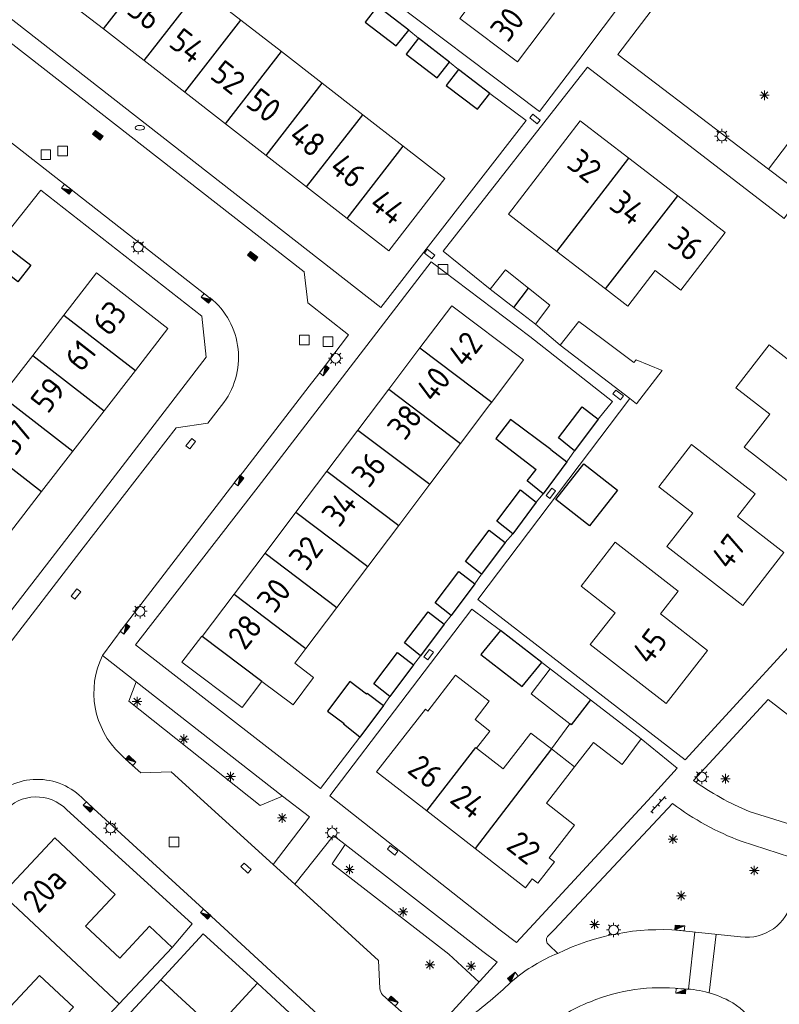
# Model space of a CAD drawing. Extents: x 168769 to 512904, y 516715 to 1559940.
# Tile 133 of 256: x 170084 to 170164, y 519628 to 519731. Entities that reach past the tile are written whole.
import ezdxf

# ---------------------------------------------------------------- set-up
doc = ezdxf.new("R2010")
doc.units = 0
doc.header["$MEASUREMENT"] = 0
doc.layers.get('0').update_dxf_attribs({"linetype": 'CONTINUOUS'})
for name, color, linetype, lineweight in [('B01_HOOFDGEBOUW', 10, 'CONTINUOUS', 0), ('B02_bijgebouw', 12, 'CONTINUOUS', 0), ('B07_scheidingsmuur', 14, 'CONTINUOUS', 25), ('Q21_LANTAARNPAAL', 7, 'CONTINUOUS', 18), ('Q23_kolk', 7, 'CONTINUOUS', 18), ('Q26_BOOM', 7, 'CONTINUOUS', 18), ('Q28_rioolput', 7, 'CONTINUOUS', 18), ('Q92_BRANDKRAAN', 7, 'CONTINUOUS', 0), ('Q96_STRAATKOLK', 7, 'CONTINUOUS', 0), ('Q97_TROTTOIRKOLK', 7, 'CONTINUOUS', 0), ('S02_symb_open_verh', 7, 'CONTINUOUS', 13), ('T51_CULTUURSCHEIDING', 3, 'CONTINUOUS', 0), ('V00_kant_verharding', 252, 'CONTINUOUS', 0), ('V11_VERKEERSDREMPEL', 7, 'CONTINUOUS', 0)]:
    doc.layers.add(name, color=color, linetype=linetype, lineweight=lineweight)
for name, color, linetype in [('B11_dakrand_hoofdgebouw', 20, 'CONTINUOUS'), ('B14_dakrand_bijgebouw', 30, 'CONTINUOUS'), ('Z02_Huisnummer', 253, 'CONTINUOUS')]:
    doc.layers.add(name, color=color, linetype=linetype)
doc.styles.add('ISOCP', font='isocp.shx', dxfattribs={"height": 1.8})

# ---------------------------------------------------------------- blocks, each defined once
blk = doc.blocks.new('Q21')
at = {"color": 0}
for points in [[(-1.5, 0), (-1, 0)], [(-1.06, 1.06), (-0.71, 0.71)], [(0, 1.5), (0, 1)], [(1.06, 1.06), (0.71, 0.71)], [(1.5, 0), (1, 0)], [(-1.06, -1.06), (-0.71, -0.71)], [(0, -1.5), (0, -1)], [(1.06, -1.06), (0.71, -0.71)]]:
    blk.add_lwpolyline(points, dxfattribs=at)
blk.add_circle((0, 0), 1, dxfattribs=at)
blk = doc.blocks.new('Q26')
at = {"color": 0}
for p, q in [((-1, 0), (1, 0)), ((-0.7, 0.7), (0.7, -0.7)), ((0.7, 0.7), (-0.7, -0.7)), ((0, 1), (0, -1))]:
    blk.add_line(p, q, dxfattribs=at)
blk = doc.blocks.new('Q28')
at = {"color": 0}
blk.add_lwpolyline([(1, 1), (1, -1), (-1, -1), (-1, 1)], close=True, dxfattribs=at)
blk = doc.blocks.new('Q23')
at = {"color": 0}
blk.add_lwpolyline([(0.99, -0.5), (-0.99, -0.5), (-0.99, 0.5), (0.99, 0.5), (0.99, -0.5)], dxfattribs=at)
blk = doc.blocks.new('Q97')
blk.add_hatch(color=256).paths.add_polyline_path([(-1, 1), (-1, 0), (1, 1)])
blk.add_line((1, 1), (-1, 0))
at = {"color": 0}
for points in [[(-1, 0), (-1, 1), (1, 1), (1, 0), (-1, 0)], [(0, 0.8), (0, 1)]]:
    blk.add_lwpolyline(points, dxfattribs=at)
blk = doc.blocks.new('Q96')
for p, q in [((-1, 0.88), (1, 0.88)), ((-1, 0.75), (1, 0.75)), ((-1, 0.63), (1, 0.63)), ((-1, 0.5), (1, 0.5)), ((-1, 0.38), (1, 0.38)), ((-1, 0.25), (1, 0.25)), ((-1, 0.12), (1, 0.12))]:
    blk.add_line(p, q)
at = {"color": 0}
blk.add_lwpolyline([(1, 1), (1, 0), (-1, 0), (-1, 1), (1, 1)], dxfattribs=at)
blk = doc.blocks.new('Q92')
at = {"color": 0}
blk.add_ellipse((0, 0), major_axis=(-0.991, 0), ratio=0.499983, start_param=1.570796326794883, end_param=7.853981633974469, dxfattribs=at)
blk = doc.blocks.new('S026')
for p, q in [((0, 0), (4.4, 0)), ((0.2, 0.5), (0.2, 0)), ((1.2, 0), (1.2, -0.5)), ((2.2, 0.5), (2.2, 0)), ((3.2, 0), (3.2, -0.5)), ((4.2, 0.5), (4.2, 0))]:
    blk.add_line(p, q)

msp = doc.modelspace()

# ---------------------------------------------------------------- linework, layer by layer
at = {"layer": 'B01_HOOFDGEBOUW'}
for points in [[(170107.5, 519730.56), (170103.27, 519733.85)], [(170089, 519732.91), (170093.21, 519729.64)], [(170140.13, 519731.31), (170136.3, 519726.21), (170130.3, 519730.71), (170131.16, 519731.85)], [(170111.73, 519727.27), (170107.5, 519730.56)], [(170093.21, 519729.64), (170097.44, 519726.35)], [(170115.96, 519723.99), (170111.73, 519727.27)], [(170097.44, 519726.35), (170101.67, 519723.06)], [(170120.18, 519720.7), (170115.96, 519723.99)], [(170101.67, 519723.06), (170105.9, 519719.77)], [(170124.4, 519717.42), (170120.18, 519720.7)], [(170105.9, 519719.77), (170110.13, 519716.48)], [(170142.82, 519720.07), (170135.35, 519710.36)], [(170147.86, 519716.19), (170142.82, 519720.07)], [(170110.13, 519716.48), (170114.35, 519713.2)], [(170118.57, 519709.92), (170122.9, 519706.56), (170128.73, 519714.06), (170124.4, 519717.42)], [(170152.96, 519712.27), (170147.86, 519716.19)], [(170114.35, 519713.2), (170118.57, 519709.92)], [(170150.62, 519704.5), (170153.26, 519702.47), (170157.88, 519708.47), (170152.96, 519712.27)], [(170135.35, 519710.36), (170140.38, 519706.49)], [(170140.38, 519706.49), (170145.45, 519702.58)], [(170089.1, 519699.86), (170092.49, 519704.24), (170099.92, 519698.48), (170096.54, 519694.11)], [(170147.77, 519700.8), (170150.62, 519704.5)], [(170145.45, 519702.58), (170147.77, 519700.8)], [(170126.12, 519696.44), (170129.44, 519700.84), (170136.92, 519695.2)], [(170085.85, 519695.66), (170089.1, 519699.86)], [(170122.89, 519692.16), (170126.12, 519696.44)], [(170162.53, 519689.56), (170159.01, 519692.29), (170162.46, 519696.75), (170169.01, 519691.68), (170167.05, 519689.14), (170171.88, 519685.4), (170167.73, 519680.03), (170159.86, 519686.11), (170162.53, 519689.56)], [(170082.6, 519691.46), (170085.85, 519695.66)], [(170136.92, 519695.2), (170133.6, 519690.79), (170133.42, 519690.55)], [(170096.54, 519694.11), (170093.28, 519689.91)], [(170119.68, 519687.9), (170122.89, 519692.16)], [(170093.28, 519689.91), (170090.03, 519685.71)], [(170133.42, 519690.55), (170130.37, 519686.51)], [(170116.46, 519683.63), (170119.68, 519687.9)], [(170090.03, 519685.71), (170086.78, 519681.51)], [(170130.37, 519686.51), (170127.16, 519682.26)], [(170159.74, 519669.66), (170151.83, 519675.77), (170154.53, 519679.25), (170150.99, 519682), (170154.38, 519686.39), (170161, 519681.27), (170159.16, 519678.89), (170163.99, 519675.15), (170159.74, 519669.66)], [(170113.23, 519679.35), (170116.46, 519683.63)], [(170127.16, 519682.26), (170123.94, 519677.98)], [(170086.78, 519681.51), (170083.53, 519677.31)], [(170110.02, 519675.09), (170113.23, 519679.35)], [(170123.94, 519677.98), (170120.72, 519673.71)], [(170146.46, 519676.23), (170142.9, 519671.67)], [(170153.01, 519671.13), (170146.46, 519676.23)], [(170106.8, 519670.82), (170110.02, 519675.09)], [(170120.72, 519673.71), (170117.5, 519669.44)], [(170142.9, 519671.67), (170146.44, 519668.9), (170143.86, 519665.59), (170151.74, 519659.44), (170156.05, 519664.96), (170151.16, 519668.77), (170153.01, 519671.13)], [(170103.48, 519666.42), (170106.8, 519670.82)], [(170117.5, 519669.44), (170114.28, 519665.18)], [(170103.48, 519666.42), (170103.43, 519666.46), (170101.38, 519663.75), (170107.65, 519659.02), (170109.7, 519661.74)], [(170114.28, 519665.18), (170113.13, 519663.65)], [(170113.13, 519663.65), (170115.07, 519662.17), (170112.94, 519659.32), (170109.7, 519661.74)], [(170126.84, 519648.27), (170121.62, 519652.33), (170126.7, 519658.86), (170126.95, 519658.66), (170129.85, 519662.4)], [(170129.85, 519662.4), (170133.35, 519659.69), (170131.87, 519657.79), (170133.41, 519656.59), (170132.03, 519654.81)], [(170132.03, 519654.81), (170134.8, 519652.66), (170137.68, 519656.38), (170139.81, 519654.72)], [(170139.81, 519654.72), (170142.22, 519652.85)], [(170142.22, 519652.85), (170139.29, 519649.08), (170142.22, 519646.81), (170139.57, 519643.4), (170140.13, 519642.97), (170138.4, 519640.75), (170137.81, 519641.21), (170137.1, 519640.29), (170131.87, 519644.36)], [(170131.87, 519644.36), (170126.84, 519648.27)], [(170082.67, 519639.6), (170088.16, 519645.47), (170094.44, 519639.59), (170091.35, 519636.29), (170094.9, 519632.97), (170097.99, 519636.28), (170100.36, 519634.06)], [(170100.36, 519634.06), (170094.86, 519628.19)], [(170091.81, 519624.93), (170089.43, 519627.15), (170090.09, 519627.86), (170086.57, 519631.15), (170083.55, 519627.93)], [(170094.78, 519625.95), (170099.17, 519630.72)], [(170099.17, 519630.72), (170104.81, 519625.53)], [(170104.81, 519625.53), (170109.24, 519630.34), (170113.49, 519626.42), (170111.48, 519624.24)], [(170094.86, 519628.19), (170091.81, 519624.93)]]:
    msp.add_lwpolyline(points, dxfattribs=at)
at = {"layer": 'B02_bijgebouw'}
for points in [[(170135.89, 519700.65), (170133.44, 519702.56), (170135.04, 519704.57), (170137.43, 519702.65)], [(170137.43, 519702.65), (170139.64, 519700.88), (170138.14, 519698.9), (170135.89, 519700.65)], [(170140.72, 519696.74), (170142.65, 519699.2), (170145.06, 519697.41), (170148.4, 519694.92), (170148.64, 519695.21), (170151.34, 519694.09), (170148.67, 519690.63), (170147.97, 519691.17)], [(170147.97, 519691.17), (170140.72, 519696.74)], [(170141.74, 519657.34), (170137.72, 519660.45), (170139.67, 519663.06)], [(170139.67, 519663.06), (170143.88, 519659.82)], [(170143.88, 519659.82), (170149.16, 519655.76)], [(170139.81, 519654.72), (170141.74, 519657.34)], [(170149.16, 519655.76), (170147.17, 519653.1), (170144.2, 519655.41), (170142.22, 519652.85)]]:
    msp.add_lwpolyline(points, dxfattribs=at)
at = {"layer": 'B07_scheidingsmuur'}
for points in [[(170093.21, 519729.64), (170099.04, 519737.14)], [(170097.44, 519726.35), (170103.27, 519733.85)], [(170101.67, 519723.06), (170107.5, 519730.56)], [(170105.9, 519719.77), (170111.73, 519727.27)], [(170110.13, 519716.48), (170115.96, 519723.99)], [(170114.35, 519713.2), (170120.18, 519720.7)], [(170118.57, 519709.92), (170124.4, 519717.42)], [(170140.38, 519706.49), (170147.86, 519716.19)], [(170145.45, 519702.58), (170152.96, 519712.27)], [(170135.89, 519700.65), (170137.43, 519702.65)], [(170089.1, 519699.86), (170096.54, 519694.11)], [(170126.12, 519696.44), (170133.6, 519690.79)], [(170085.85, 519695.66), (170093.28, 519689.91)], [(170122.89, 519692.16), (170130.37, 519686.51)], [(170082.6, 519691.46), (170090.03, 519685.71)], [(170119.68, 519687.9), (170127.16, 519682.26)], [(170079.35, 519687.26), (170086.78, 519681.51)], [(170116.46, 519683.63), (170123.94, 519677.98)], [(170113.23, 519679.35), (170120.72, 519673.71)], [(170110.02, 519675.09), (170117.5, 519669.44)], [(170106.8, 519670.82), (170114.28, 519665.18)], [(170109.7, 519661.74), (170103.48, 519666.42)], [(170143.88, 519659.82), (170141.88, 519657.24), (170141.74, 519657.34)], [(170126.84, 519648.27), (170131.96, 519654.86)], [(170139.81, 519654.72), (170131.87, 519644.36)], [(170131.96, 519654.86), (170132.03, 519654.81)], [(170082.67, 519639.6), (170094.86, 519628.19)]]:
    msp.add_lwpolyline(points, dxfattribs=at)
at = {"layer": 'B11_dakrand_hoofdgebouw'}
msp.add_lwpolyline([(170137.38, 519702.69), (170137.43, 519702.65)], dxfattribs=at)
at = {"layer": 'B14_dakrand_bijgebouw'}
for points in [[(170121.72, 519732), (170120.43, 519730.32), (170123.67, 519727.86), (170124.97, 519729.49)], [(170124.97, 519729.49), (170121.72, 519732)], [(170125.97, 519728.67), (170124.69, 519726.99), (170127.92, 519724.53), (170129.22, 519726.16)], [(170129.22, 519726.16), (170125.97, 519728.67)], [(170130.16, 519725.42), (170128.88, 519723.74), (170132.11, 519721.28), (170133.42, 519722.91)], [(170133.42, 519722.91), (170130.16, 519725.42)], [(170082.45, 519707.53), (170085.64, 519705.05), (170084.3, 519703.31), (170081.1, 519705.85)], [(170142.23, 519685.75), (170140.56, 519687.08), (170143.02, 519690.33), (170144.68, 519689.04)], [(170139.76, 519685.86), (170135.56, 519688.99), (170134.03, 519687.01), (170138.21, 519683.81)], [(170144.68, 519689.04), (170142.23, 519685.75)], [(170139.76, 519685.86), (170141.42, 519684.58)], [(170138.97, 519681.28), (170137.29, 519682.61), (170138.21, 519683.81)], [(170141.42, 519684.58), (170138.97, 519681.28)], [(170143.18, 519684.37), (170146.67, 519681.63), (170143.77, 519677.95), (170140.28, 519680.69), (170143.18, 519684.37)], [(170135.79, 519677.09), (170134.12, 519678.42), (170136.58, 519681.67), (170138.24, 519680.39)], [(170138.24, 519680.39), (170135.79, 519677.09)], [(170132.55, 519672.91), (170130.88, 519674.24), (170133.35, 519677.5), (170135.01, 519676.21)], [(170135.01, 519676.21), (170132.55, 519672.91)], [(170129.4, 519668.61), (170127.73, 519669.94), (170130.19, 519673.19), (170131.85, 519671.91)], [(170131.85, 519671.91), (170129.4, 519668.61)], [(170126.2, 519664.42), (170124.52, 519665.75), (170126.99, 519669), (170128.65, 519667.72)], [(170128.65, 519667.72), (170126.2, 519664.42)], [(170134.53, 519667.06), (170132.48, 519664.56), (170136.76, 519661.22), (170138.8, 519663.72)], [(170138.8, 519663.72), (170134.53, 519667.06)], [(170123, 519660.18), (170121.33, 519661.51), (170123.79, 519664.76), (170125.45, 519663.47)], [(170125.45, 519663.47), (170123, 519660.18)], [(170120.57, 519660.42), (170118.83, 519661.74), (170116.53, 519658.66), (170118.25, 519657.36)], [(170120.57, 519660.42), (170120.66, 519660.54), (170122.33, 519659.26)], [(170122.33, 519659.26), (170119.87, 519655.96)], [(170119.87, 519655.96), (170118.2, 519657.29), (170118.25, 519657.36)]]:
    msp.add_lwpolyline(points, dxfattribs=at)
at = {"layer": 'T51_CULTUURSCHEIDING'}
for points in [[(170162.41, 519715.04), (170175.39, 519732.17), (170176.01, 519735.41), (170171.62, 519741.72), (170167.43, 519742.62), (170159.19, 519734.35), (170154.6, 519734.64), (170153.2, 519735.49)], [(170096.61, 519661.72), (170095.84, 519659.68), (170109.51, 519648.85), (170111.85, 519649.82)], [(170118.34, 519644.79), (170117, 519642.77), (170129.15, 519633.37)], [(170129.15, 519633.37), (170132.28, 519630.47)]]:
    msp.add_lwpolyline(points, dxfattribs=at)
at = {"layer": 'V00_kant_verharding'}
for p, q in [((170116.76, 519649.86), (170131.55, 519669.26)), ((170131.55, 519669.26), (170134.53, 519667.06)), ((170149.16, 519655.76), (170152.9, 519652.72)), ((170152.9, 519652.72), (170150.21, 519649.79)), ((170134.48, 519635.88), (170116.76, 519649.86)), ((170090.93, 519649.7), (170091.81, 519648.87)), ((170091.81, 519648.87), (170104, 519637.72)), ((170150.21, 519649.79), (170138.4, 519636.98)), ((170113.11, 519640.66), (170121.84, 519632.7)), ((170104, 519637.72), (170118.43, 519624.43)), ((170132.69, 519633.65), (170134.17, 519632.55)), ((170121.84, 519632.7), (170121.95, 519629.81)), ((170134.17, 519632.55), (170128.1, 519625.89))]:
    msp.add_line(p, q, dxfattribs=at)
for points in [[(170146.99, 519773.24), (170149.44, 519776.39), (170168.82, 519761.2), (170160.4, 519750), (170142.66, 519726.4), (170138.56, 519721.04)], [(170078.32, 519750), (170071.09, 519740.47), (170122.07, 519700.64)], [(170143.56, 519725.66), (170164.04, 519709.91), (170165.78, 519712.48), (170162.41, 519715.04), (170146.73, 519726.96), (170153.2, 519735.49), (170163.94, 519750)], [(170207.14, 519739.51), (170205.77, 519735.82), (170201.61, 519723.75), (170201.33, 519723), (170200.07, 519719.71), (170199.45, 519718.3), (170198.18, 519715.44), (170194.29, 519707.2), (170191.14, 519701.45), (170185.15, 519691.09), (170179.3, 519682.79), (170170.18, 519671.54), (170153.72, 519653.6), (170132.15, 519670.26), (170147.97, 519691.17)], [(170070.01, 519738.75), (170114.09, 519704.37), (170114.46, 519701.15), (170118.69, 519697.82), (170116, 519694.25), (170114.61, 519692.48), (170107.68, 519683.46), (170107.12, 519682.8), (170095.25, 519667.36), (170093.11, 519664.46)], [(170121.28, 519734.1), (170138.56, 519721.04)], [(170124.97, 519729.49), (170125.97, 519728.67)], [(170143.56, 519725.66), (170128.55, 519706.5), (170133.44, 519702.56)], [(170129.22, 519726.16), (170130.16, 519725.42)], [(170133.42, 519722.91), (170137.18, 519720.1), (170122.07, 519700.64)], [(170058.23, 519676.36), (170057.54, 519675.47), (170071.67, 519664.55), (170076.92, 519660.49), (170089.75, 519677.08), (170103.89, 519695.48), (170103.43, 519699.76), (170086.69, 519712.84), (170082.45, 519707.53)], [(170115.8, 519650.6), (170096.56, 519665.55), (170109.29, 519682.01), (170127.31, 519705.41), (170137.57, 519697.62)], [(170140.72, 519696.74), (170138.14, 519698.9)], [(170137.57, 519697.62), (170146.18, 519690.86), (170144.68, 519689.04)], [(170142.23, 519685.75), (170141.42, 519684.58)], [(170138.97, 519681.28), (170138.24, 519680.39)], [(170135.79, 519677.09), (170135.01, 519676.21)], [(170132.55, 519672.91), (170131.85, 519671.91)], [(170129.4, 519668.61), (170128.65, 519667.72)], [(170093.11, 519664.46), (170096.61, 519661.72), (170111.85, 519649.82), (170114.63, 519647.65)], [(170126.2, 519664.42), (170125.45, 519663.47)], [(170138.8, 519663.72), (170139.67, 519663.06)], [(170123, 519660.18), (170122.33, 519659.26)], [(170119.87, 519655.96), (170115.8, 519650.6)], [(170152.41, 519649.04), (170140.14, 519635.95)], [(170114.63, 519647.65), (170110.85, 519642.71)], [(170117.13, 519645.73), (170113.11, 519640.66)], [(170132.69, 519633.65), (170118.34, 519644.79), (170117.13, 519645.73)], [(170110.85, 519642.71), (170113.11, 519640.66)], [(170138.4, 519636.98), (170136.19, 519634.57), (170134.48, 519635.88)], [(170102.43, 519636.52), (170100.36, 519634.06)], [(170099.17, 519630.72), (170103.59, 519635.48)], [(170103.59, 519635.48), (170109.24, 519630.34)]]:
    msp.add_lwpolyline(points, dxfattribs=at)
for points in [[(169992.14, 519692.3), (170000, 519686.17), (170004.73, 519682.48), (170021.71, 519669.31), (170037.83, 519656.75), (170056.34, 519642.37), (170057.64, 519641.29, 0.424056), (170068.84, 519642.88), (170069.58, 519643.85), (170069.08, 519646.99), (170079.54, 519660.58), (170082.71, 519660.89), (170083.13, 519661.45), (170082.69, 519664.7), (170091.11, 519675.64), (170100.77, 519688.12), (170104.06, 519688.63), (170105.5, 519690.47, 0.415218), (170104.3, 519701.67), (170104.08, 519701.79), (170089.55, 519713.16), (170068.27, 519729.77), (170049.72, 519744.18)], [(170093.11, 519664.46, 0.327856), (170094.97, 519654.19), (170095.88, 519653.32), (170097.1, 519652.25), (170100.27, 519652.36), (170110.85, 519642.71)], [(170166.85, 519646.22), (170160.39, 519648.22, -0.056396), (170154.59, 519651.44), (170162.35, 519659.87), (170169.3, 519654.5)], [(170102.43, 519636.52), (170089.38, 519648.41, 0.434808), (170082.9, 519648.24), (170067.07, 519628.12), (170075.58, 519620.12)], [(170152.41, 519649.04, 0.069829), (170159.55, 519645.12), (170165.97, 519643.06)], [(170165.94, 519642.92), (170164.85, 519638.97, -0.388414), (170159.49, 519635.16), (170153.14, 519635.85, 0.133781), (170140.48, 519633.46, 0.073348), (170135.83, 519630.68, -0.030426), (170131.5, 519626.98, -0.153533), (170128.1, 519625.89, -0.177768), (170124.21, 519627.36), (170122.24, 519629.13)], [(170140.48, 519633.46), (170139.54, 519634.34, -0.381431), (170139.4, 519635.22), (170140.14, 519635.95)], [(170141.15, 519627.08, -0.057423), (170143.88, 519628.43, -0.126941), (170153.29, 519629.77, -0.117517), (170158.28, 519628.53, -0.308238), (170161.6, 519622.48)]]:
    msp.add_lwpolyline(points, format="xyb", dxfattribs=at)
for centre, radius, start, end in [((170086.33, 519644.93), 6.63, 45.9597, 141.3941), ((170123.26, 519629.98), 1.32, 187.3497, 219.8824)]:
    msp.add_arc(centre, radius, start, end, dxfattribs=at)
at = {"layer": 'V11_VERKEERSDREMPEL'}
for points in [[(170154.06, 519629.73), (170154.74, 519635.68)], [(170154.06, 519629.73), (170154.74, 519635.68)], [(170156.96, 519635.44), (170156.21, 519629.34)], [(170156.96, 519635.44), (170156.21, 519629.34)]]:
    msp.add_lwpolyline(points, dxfattribs=at)

# ---------------------------------------------------------------- block references
at = {"layer": 'Q21_LANTAARNPAAL', "xscale": 0.5, "yscale": 0.5}
for p in [(170157.54, 519718.48), (170096.84, 519706.95), (170117.36, 519695.37), (170097.02, 519669.05), (170155.45, 519651.82), (170093.96, 519646.49), (170117.01, 519646), (170146.28, 519635.89)]:
    msp.add_blockref('Q21', p, dxfattribs=at)
at = {"layer": 'Q23_kolk'}
for p, xscale, yscale, rotation in [((170138.1, 519720.26), 0.5, 0.5, 321.9927810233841), ((170127.14, 519706.21), 0.5, 0.5, 321.9927810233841), ((170146.76, 519691.56), 0.4999999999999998, 0.4999999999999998, 142.0872223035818), ((170102.3, 519686.49), 0.5, 0.5, 52.0267389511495), ((170139.75, 519681.32), 0.5, 0.5, 53.06978195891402), ((170090.34, 519670.85), 0.5, 0.5, 51.99278102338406), ((170127.04, 519664.54), 0.5, 0.5, 52.85435400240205), ((170123.29, 519644.18), 0.5, 0.5, 322.2707301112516), ((170108.05, 519642.33), 0.5, 0.5, 317.0106218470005)]:
    msp.add_blockref('Q23', p, dxfattribs=dict(at, xscale=xscale, yscale=yscale, rotation=rotation))
at = {"layer": 'Q26_BOOM', "xscale": 0.5, "yscale": 0.5}
for p in [(170161.98, 519722.73), (170096.71, 519659.65), (170101.58, 519655.75), (170106.44, 519651.84), (170157.92, 519651.62), (170111.8, 519647.54), (170152.46, 519645.35), (170118.8, 519642.19), (170160.92, 519642.08), (170153.32, 519639.45), (170124.38, 519637.78), (170144.31, 519636.47), (170127.18, 519632.27), (170131.45, 519632.13)]:
    msp.add_blockref('Q26', p, dxfattribs=at)
at = {"layer": 'Q28_rioolput', "xscale": 0.5, "yscale": 0.5}
for p in [(170087.22, 519716.54), (170088.97, 519716.93), (170128.52, 519704.63), (170114.11, 519697.28), (170116.57, 519697.09), (170100.55, 519645.03)]:
    msp.add_blockref('Q28', p, dxfattribs=at)
at = {"layer": 'Q92_BRANDKRAAN', "xscale": 0.5, "yscale": 0.5}
msp.add_blockref('Q92', (170096.99, 519719.35), dxfattribs=at)
at = {"layer": 'Q96_STRAATKOLK', "xscale": 0.5, "yscale": 0.5, "rotation": 321.9927810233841}
for p in [(170092.47, 519718.38), (170108.58, 519705.79)]:
    msp.add_blockref('Q96', p, dxfattribs=at)
at = {"layer": 'Q97_TROTTOIRKOLK'}
for p, xscale, yscale, rotation in [((170089.55, 519713.16), 0.5, 0.5, 141.9927810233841), ((170104.08, 519701.79), 0.4999999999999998, 0.4999999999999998, 140.9834858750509), ((170116, 519694.25), 0.5, 0.5, 230.9834858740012), ((170107.12, 519682.8), 0.5000000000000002, 0.5000000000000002, 231.9927810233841), ((170095.25, 519667.36), 0.5, 0.5, 231.9927810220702), ((170095.88, 519653.32), 0.5, 0.5, 318.0159883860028), ((170091.81, 519648.87), 0.5, 0.5, 136.0050860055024), ((170104, 519637.72), 0.5, 0.5, 137.0106218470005), ((170153.14, 519635.85), 0.5, 0.5, 355.4698155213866), ((170135.96, 519630.78), 0.5, 0.5, 39.35627567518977), ((170153.29, 519629.77), 0.5000000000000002, 0.5000000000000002, 175.3016269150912), ((170123.18, 519628.29), 0.5, 0.5, 319.0248393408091)]:
    msp.add_blockref('Q97', p, dxfattribs=dict(at, xscale=xscale, yscale=yscale, rotation=rotation))
at = {"layer": 'S02_symb_open_verh', "xscale": 0.4999999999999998, "yscale": 0.4999999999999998, "rotation": 227.455766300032}
msp.add_blockref('S026', (170151.63, 519649.76), dxfattribs=at)

# ---------------------------------------------------------------- texts
at = {"layer": 'Z02_Huisnummer', "style": 'ISOCP'}
for s, rotation, p in [('56', 322, (170095.48, 519731.33)), ('30', 52.7905, (170135.28, 519728.12)), ('54', 322, (170099.87, 519727.92)), ('52', 322, (170104.17, 519724.58)), ('50', 322, (170107.89, 519721.68)), ('48', 322, (170112.34, 519718.21)), ('32', 322.1259, (170141.27, 519715.34)), ('46', 322, (170116.58, 519714.94)), ('44', 322, (170120.71, 519711.16)), ('34', 322, (170145.67, 519711.05)), ('36', 322, (170151.75, 519707.28)), ('63', 52, (170093.83, 519697.53)), ('42', 52, (170130.82, 519694.3)), ('61', 52, (170090.95, 519693.82)), ('40', 52, (170127.53, 519690.65)), ('59', 52, (170087.42, 519689.49)), ('38', 52, (170124.54, 519686.7)), ('57', 52, (170084.02, 519685.09)), ('36', 52, (170120.82, 519681.76)), ('34', 52, (170117.72, 519677.66)), ('47', 53, (170158.26, 519673.24)), ('32', 52, (170114.3, 519673.12)), ('30', 52, (170110.98, 519668.72)), ('28', 51.7516, (170107.91, 519664.87)), ('45', 52.999, (170150.03, 519663.35)), ('26', 322.3162, (170124.68, 519652.35)), ('24', 322, (170129.1, 519649.26)), ('22', 322, (170134.97, 519644.41)), ('20a', 48, (170086.44, 519637.5))]:
    msp.add_text(s, height=2.5, rotation=rotation, dxfattribs=at).set_placement(p)

doc.saveas('drawing.dxf')
